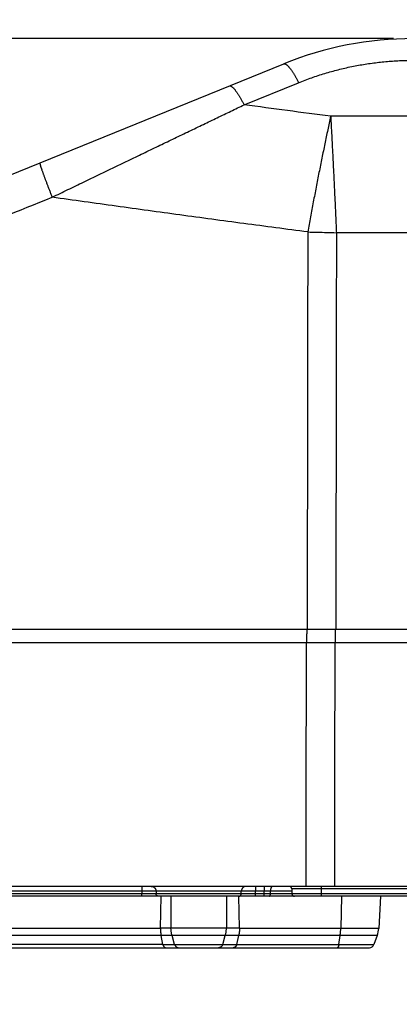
# Model space of a CAD drawing. Extents: x 0 to 3364, y 0 to 2376.
# Tile 49 of 83: x 1050 to 1128, y 1065 to 1265. Entities that reach past the tile are written whole.
import ezdxf

# ---------------------------------------------------------------- set-up
doc = ezdxf.new("R2010")
doc.units = 0
doc.header["$LTSCALE"] = 185.02
doc.layers.get('0').update_dxf_attribs({"linetype": 'CONTINUOUS'})
doc.layers.add('95_ALL_DIM', color=7, linetype='CONTINUOUS')
doc.styles.get("Standard").update_dxf_attribs({"font": 'txt', "width": 0.8})
doc.dimstyles.new('DIMSTYLE_1', dxfattribs={"dimtxt": 12, "dimasz": 6, "dimexe": 0.18, "dimexo": 0.0625, "dimgap": 0.09, "dimtad": 1, "dimdec": 3, "dimtxsty": 'STANDARD', "dimblk": 'OPEN', "dimblk1": 'OPEN', "dimblk2": 'OPEN', "dimcen": 0.09, "dimazin": 3, "dimtp": 0.5, "dimtm": 0.5, "dimtfac": 1, "dimtdec": 3, "dimtofl": 0, "dimtmove": 0, "dimatfit": 3, "dimtolj": 1})
doc.dimstyles.new('DIMSTYLE_6', dxfattribs={"dimtxt": 12, "dimasz": 6, "dimexe": 0.18, "dimexo": 0.0625, "dimgap": 0.09, "dimtad": 1, "dimdec": 3, "dimtxsty": 'STANDARD', "dimblk": 'OPEN', "dimblk1": 'OPEN', "dimblk2": 'OPEN', "dimcen": 0.09, "dimazin": 3, "dimtp": 0.8, "dimtm": 0.8, "dimtfac": 1, "dimtdec": 3, "dimtofl": 0, "dimtmove": 0, "dimatfit": 3, "dimtolj": 1})

# ---------------------------------------------------------------- blocks, each defined once
blk = doc.blocks.new('_OPEN')
at = {"color": 0, "linetype": 'BYBLOCK'}
for p, q in [((0, 0), (-1, 0.233)), ((-1, -0.233), (0, 0)), ((-1, 0), (0, 0))]:
    blk.add_line(p, q, dxfattribs=at)
blk = doc.blocks.new('*D12')
at = {"layer": '95_ALL_DIM', "color": 2, "linetype": 'CONTINUOUS'}
for p, q in [((1126.34, 1261.62), (819.93, 1261.62)), ((823.93, 1261.62), (823.93, 1174.37)), ((823.93, 1087.12), (823.93, 1174.37)), ((915.91, 1087.12), (819.93, 1087.12))]:
    blk.add_line(p, q, dxfattribs=at)
at = {"layer": '95_ALL_DIM', "color": 2, "linetype": 'CONTINUOUS', "xscale": 6, "yscale": 6, "zscale": 6}
for p, rotation in [((823.93, 1261.62), 90), ((823.93, 1087.12), 270)]:
    blk.add_blockref('_OPEN', p, dxfattribs=dict(at, rotation=rotation))
at = {"layer": '95_ALL_DIM', "color": 2, "linetype": 'CONTINUOUS', "width": 0.8}
blk.add_text('174.5', height=12, rotation=90, dxfattribs=at).set_placement((820.93, 1154.85))
blk = doc.blocks.new('*D13')
at = {"layer": '95_ALL_DIM', "color": 2, "linetype": 'CONTINUOUS'}
for p, q in [((956.07, 1087.12), (819.93, 1087.12)), ((823.93, 1087.12), (823.93, 966.62)), ((823.93, 846.12), (823.93, 966.62)), ((1507.68, 846.12), (819.93, 846.12))]:
    blk.add_line(p, q, dxfattribs=at)
at = {"layer": '95_ALL_DIM', "color": 2, "linetype": 'CONTINUOUS', "xscale": 6, "yscale": 6, "zscale": 6}
for p, rotation in [((823.93, 1087.12), 90), ((823.93, 846.12), 270)]:
    blk.add_blockref('_OPEN', p, dxfattribs=dict(at, rotation=rotation))
at = {"layer": '95_ALL_DIM', "color": 2, "linetype": 'CONTINUOUS', "width": 0.8}
blk.add_text('241', height=12, rotation=90, dxfattribs=at).set_placement((820.93, 954.99))
blk = doc.blocks.new('*D19')
at = {"layer": '95_ALL_DIM', "color": 2, "linetype": 'CONTINUOUS'}
for p, q in [((939, 1405.12), (779.93, 1405.12)), ((783.93, 1405.12), (783.93, 1125.62)), ((783.93, 846.12), (783.93, 1125.62)), ((1507.68, 846.12), (779.93, 846.12))]:
    blk.add_line(p, q, dxfattribs=at)
at = {"layer": '95_ALL_DIM', "color": 2, "linetype": 'CONTINUOUS', "xscale": 6, "yscale": 6, "zscale": 6}
for p, rotation in [((783.93, 1405.12), 90), ((783.93, 846.12), 270)]:
    blk.add_blockref('_OPEN', p, dxfattribs=dict(at, rotation=rotation))
at = {"layer": '95_ALL_DIM', "color": 2, "linetype": 'CONTINUOUS', "width": 0.8}
blk.add_text('559', height=12, rotation=90, dxfattribs=at).set_placement((780.93, 1126.11))

msp = doc.modelspace()

# ---------------------------------------------------------------- linework, layer by layer
at = {"color": 7, "linetype": 'CONTINUOUS'}
for p, q in [((919.175, 1181.509), (1104.0295, 1256.4855)), ((1095.9326, 1248.1451), (1107.0364, 1252.6488)), ((1223.7079, 1245.8091), (1113.5559, 1245.8091)), ((1225.1347, 1222.1243), (1114.7226, 1222.1243)), ((909.2456, 1141.4181), (1293.6221, 1141.4181)), ((1114.4572, 1141.4181), (1114.4572, 1138.7598)), ((964.6342, 1138.7598), (1108.6255, 1138.7598)), ((1114.4572, 1138.7598), (1226.5417, 1138.7598)), ((1298.9333, 1089.1181), (903.9345, 1089.1181)), ((1075.0925, 1088.153), (1032.3876, 1088.153)), ((1075.0925, 1089.1181), (1075.0925, 1088.153)), ((1095.3706, 1088.153), (1077.9972, 1088.153)), ((1098.2753, 1089.1181), (1098.2753, 1088.153)), ((1100.0279, 1088.153), (1098.2753, 1088.153)), ((1100.0236, 1087.6007), (1100.0279, 1088.153)), ((1100.0279, 1089.1181), (1100.0279, 1088.153)), ((1101.2907, 1087.6007), (1101.295, 1088.153)), ((1105.6477, 1088.153), (1101.295, 1088.153)), ((1105.6309, 1088.6356), (1105.667, 1087.6007)), ((1137.7369, 1088.6356), (1105.6309, 1088.6356)), ((1111.6839, 1087.1181), (1111.6839, 1089.1181)), ((1195.5547, 1087.1181), (914.4655, 1087.1181)), ((1075.1075, 1087.6007), (1032.3768, 1087.6007)), ((1075.1075, 1087.1181), (1075.1075, 1087.6007)), ((1095.3547, 1087.6007), (1078.0131, 1087.6007)), ((1078.9004, 1080.592), (1079.0249, 1087.1181)), ((1081.0457, 1087.1181), (1081.0457, 1080.592)), ((1092.322, 1087.1181), (1092.322, 1080.592)), ((1094.9848, 1080.592), (1094.8252, 1087.1181)), ((1098.2603, 1087.1181), (1098.2603, 1087.6007)), ((1100.0236, 1087.6007), (1098.2603, 1087.6007)), ((1100.0236, 1087.1181), (1100.0236, 1087.6007)), ((1138.687, 1087.6007), (1101.2907, 1087.6007)), ((1115.737, 1087.1181), (1115.6037, 1080.574)), ((1123.6839, 1087.1181), (1123.3409, 1080.574)), ((1078.9001, 1080.574), (977.8169, 1080.574)), ((1094.9848, 1080.592), (1078.9004, 1080.592)), ((1123.3409, 1080.574), (1094.9852, 1080.574)), ((1079.0268, 1079.1256), (977.6315, 1079.1256)), ((1079.3852, 1077.321), (1079.0306, 1079.1066)), ((1094.8422, 1079.1066), (1079.0306, 1079.1066)), ((1081.7799, 1077.321), (1081.2579, 1079.1066)), ((1091.5879, 1077.321), (1092.1099, 1079.1066)), ((1094.447, 1077.321), (1094.8422, 1079.1066)), ((1123.0462, 1079.1256), (1094.8463, 1079.1256)), ((1115.2275, 1077.2761), (1115.4891, 1079.1256)), ((1123.0462, 1079.1256), (1122.3731, 1077.2761)), ((934.2446, 1076.6181), (1121.4334, 1076.6181)), ((1079.3954, 1077.2761), (977.3248, 1077.2761)), ((1079.3852, 1077.321), (1094.447, 1077.321)), ((1094.4356, 1077.2761), (1122.3731, 1077.2761))]:
    msp.add_line(p, q, dxfattribs=at)
for centre, radius, start, end in [((1130.3395, 1191.6181), 70, 89.999997, 112.077348), ((1105.1312, 1088.6181), 0.5, 2, 90), ((1106.1667, 1087.6181), 0.5, 182, 270), ((1118.3478, 1080.8357), 5, 340, 357), ((1121.4334, 1077.6181), 1, 270, 340)]:
    msp.add_arc(centre, radius, start, end, dxfattribs=at)
for points, knots in [([(1104.0295, 1256.4855), (1104.0497, 1256.4937), (1104.0934, 1256.5055), (1104.1637, 1256.5079), (1104.2391, 1256.4955), (1104.3194, 1256.4687), (1104.4046, 1256.4278), (1104.4948, 1256.3727), (1104.5898, 1256.3037), (1104.6895, 1256.2208), (1104.7936, 1256.1241), (1104.9022, 1256.0139), (1105.0148, 1255.8904), (1105.1314, 1255.7536), (1105.2517, 1255.604), (1105.3754, 1255.4418), (1105.5024, 1255.2673), (1105.6323, 1255.0808), (1105.7649, 1254.8827), (1105.9001, 1254.6733), (1106.0374, 1254.4532), (1106.1767, 1254.2226), (1106.3176, 1253.9821), (1106.46, 1253.7321), (1106.6034, 1253.4731), (1106.7477, 1253.2056), (1106.8926, 1252.9301), (1106.9884, 1252.7434), (1107.0364, 1252.6488)], [0, 0, 0, 0, 0.01298766, 0.0266586, 0.04159793, 0.05824924, 0.0769234, 0.09782805, 0.12109659, 0.14680996, 0.17501166, 0.20571774, 0.23892343, 0.27460766, 0.31273616, 0.35326365, 0.39613542, 0.44128854, 0.48865279, 0.53815137, 0.58970152, 0.643215, 0.69859858, 0.75575437, 0.81458025, 0.87497015, 0.9368144, 1, 1, 1, 1]), ([(1107.0364, 1252.6488), (1107.4749, 1252.8266), (1108.3553, 1253.172), (1109.6862, 1253.6594), (1111.0257, 1254.1154), (1112.3731, 1254.5401), (1113.7277, 1254.9335), (1115.089, 1255.2954), (1116.4564, 1255.6259), (1117.8292, 1255.9249), (1119.207, 1256.1925), (1120.5892, 1256.4286), (1121.9751, 1256.6333), (1123.3643, 1256.8065), (1124.7562, 1256.9482), (1126.1502, 1257.0584), (1127.5459, 1257.1371), (1128.9425, 1257.1843), (1129.8739, 1257.1948), (1130.3395, 1257.1948)], [0, 0, 0, 0, 0.05942542, 0.11874914, 0.17797422, 0.23710418, 0.29614313, 0.35509756, 0.41397513, 0.47278274, 0.53152681, 0.59021366, 0.64884955, 0.70744196, 0.76599992, 0.8245308, 0.88303865, 0.94152721, 1, 1, 1, 1]), ([(1092.9258, 1251.9819), (1092.946, 1251.9901), (1092.9897, 1252.0019), (1093.06, 1252.0042), (1093.1353, 1251.9919), (1093.2156, 1251.9651), (1093.3009, 1251.9241), (1093.3911, 1251.8691), (1093.4861, 1251.8), (1093.5857, 1251.7171), (1093.6899, 1251.6205), (1093.7984, 1251.5103), (1093.9111, 1251.3867), (1094.0277, 1251.25), (1094.1479, 1251.1004), (1094.2717, 1250.9381), (1094.3986, 1250.7636), (1094.5286, 1250.5771), (1094.6612, 1250.379), (1094.7964, 1250.1697), (1094.9337, 1249.9496), (1095.073, 1249.719), (1095.2139, 1249.4785), (1095.3562, 1249.2285), (1095.4997, 1248.9695), (1095.644, 1248.702), (1095.7889, 1248.4265), (1095.8847, 1248.2397), (1095.9326, 1248.1451)], [0, 0, 0, 0, 0.01298766, 0.0266586, 0.04159793, 0.05824924, 0.0769234, 0.09782805, 0.12109659, 0.14680996, 0.17501166, 0.20571774, 0.23892343, 0.27460766, 0.31273616, 0.35326365, 0.39613542, 0.44128854, 0.48865279, 0.53815137, 0.58970152, 0.643215, 0.69859858, 0.75575437, 0.81458025, 0.87497015, 0.9368144, 1, 1, 1, 1]), ([(1056.8596, 1229.3454), (1057.9258, 1229.8593), (1060.0544, 1230.885), (1063.24, 1232.4198), (1066.4087, 1233.9459), (1069.554, 1235.4604), (1072.6699, 1236.9602), (1075.7505, 1238.4427), (1078.7905, 1239.9053), (1081.7847, 1241.3455), (1084.728, 1242.7608), (1087.6159, 1244.1491), (1090.4447, 1245.5087), (1093.2104, 1246.8375), (1095.0328, 1247.7129), (1095.9326, 1248.1451)], [0, 0, 0, 0, 0.08188655, 0.16348173, 0.24465184, 0.32521938, 0.40501168, 0.48390649, 0.56175461, 0.63842091, 0.71378188, 0.78771288, 0.86011806, 0.93093297, 1, 1, 1, 1]), ([(1113.5559, 1245.8091), (1110.6184, 1246.1926), (1104.7432, 1246.9655), (1098.8696, 1247.75), (1095.9326, 1248.1451)], [0, 0, 0, 0, 0.49992054, 1, 1, 1, 1]), ([(1113.5559, 1245.8091), (1113.4556, 1245.3504), (1113.2549, 1244.4273), (1112.9558, 1243.0339), (1112.657, 1241.6244), (1112.3588, 1240.1998), (1112.0612, 1238.7608), (1111.7646, 1237.3087), (1111.4692, 1235.8442), (1111.175, 1234.3684), (1110.8824, 1232.8823), (1110.5915, 1231.3869), (1110.3025, 1229.8832), (1110.0156, 1228.3722), (1109.7311, 1226.855), (1109.449, 1225.3325), (1109.1696, 1223.8057), (1108.9854, 1222.7864), (1108.8938, 1222.2762)], [0, 0, 0, 0, 0.05871612, 0.11812854, 0.17819481, 0.23887907, 0.30013577, 0.3619288, 0.42421275, 0.48694922, 0.55009431, 0.61360648, 0.67744408, 0.74156233, 0.80592171, 0.87047503, 0.93518306, 1, 1, 1, 1]), ([(1113.5559, 1245.8091), (1113.5809, 1245.3465), (1113.631, 1244.4156), (1113.7056, 1243.0111), (1113.7801, 1241.5908), (1113.8544, 1240.1556), (1113.9285, 1238.7065), (1114.0024, 1237.2443), (1114.0761, 1235.7701), (1114.1493, 1234.2849), (1114.2222, 1232.7895), (1114.2947, 1231.2851), (1114.3667, 1229.7726), (1114.4382, 1228.2529), (1114.509, 1226.7272), (1114.5793, 1225.1964), (1114.6489, 1223.6615), (1114.6948, 1222.637), (1114.7176, 1222.1242)], [0, 0, 0, 0, 0.05861482, 0.11793739, 0.1779256, 0.23854409, 0.29974772, 0.36150077, 0.42375842, 0.48648254, 0.54962988, 0.61315922, 0.67702944, 0.74119624, 0.80562039, 0.87025553, 0.93506233, 1, 1, 1, 1]), ([(1054.361, 1236.3401), (1054.3563, 1236.3382), (1054.3483, 1236.325), (1054.3464, 1236.2986), (1054.3481, 1236.2592), (1054.3557, 1236.2069), (1054.3683, 1236.1412), (1054.3864, 1236.0623), (1054.4099, 1235.9703), (1054.4388, 1235.8654), (1054.473, 1235.7479), (1054.5125, 1235.6178), (1054.5572, 1235.4754), (1054.6071, 1235.3211), (1054.662, 1235.155), (1054.7219, 1234.9775), (1054.7866, 1234.7889), (1054.856, 1234.5896), (1054.93, 1234.3799), (1055.0085, 1234.1602), (1055.0913, 1233.9309), (1055.1783, 1233.6925), (1055.2693, 1233.4453), (1055.3641, 1233.1898), (1055.4627, 1232.9266), (1055.5646, 1232.656), (1055.6699, 1232.3785), (1055.7784, 1232.0948), (1055.8897, 1231.8052), (1056.0037, 1231.5103), (1056.1202, 1231.2107), (1056.239, 1230.907), (1056.3599, 1230.5996), (1056.4826, 1230.2891), (1056.607, 1229.9762), (1056.7327, 1229.6613), (1056.8172, 1229.4509), (1056.8596, 1229.3454)], [0, 0, 0, 0, 0.00205837, 0.00551766, 0.01074924, 0.01784378, 0.0268264, 0.03769895, 0.05045166, 0.06506741, 0.08152355, 0.09979281, 0.11984381, 0.14164138, 0.16514682, 0.19031805, 0.21710972, 0.24547342, 0.27535772, 0.30670834, 0.33946824, 0.37357776, 0.40897471, 0.44559452, 0.48337034, 0.52223319, 0.56211207, 0.6029341, 0.64462467, 0.68710756, 0.73030508, 0.77413824, 0.81852687, 0.86338978, 0.90864489, 0.95420941, 1, 1, 1, 1]), ([(1016.3607, 1212.9323), (1023.1102, 1215.6677), (1036.6098, 1221.1387), (1050.1095, 1226.6098), (1056.8596, 1229.3454)], [0, 0, 0, 0, 0.49997711, 1, 1, 1, 1]), ([(1108.8888, 1222.2768), (1104.5528, 1222.8406), (1095.8804, 1223.981), (1082.8737, 1225.7291), (1069.8658, 1227.5153), (1061.1951, 1228.7312), (1056.8596, 1229.3454)], [0, 0, 0, 0, 0.24982132, 0.4997588, 0.74981694, 1, 1, 1, 1]), ([(1108.8888, 1222.2768), (1108.8752, 1213.2919), (1108.8479, 1195.3226), (1108.8071, 1168.3697), (1108.7798, 1150.4018), (1108.7662, 1141.4181)], [0, 0, 0, 0, 0.33335692, 0.66669025, 1, 1, 1, 1]), ([(1108.8888, 1222.2768), (1108.8899, 1222.2766), (1108.8916, 1222.2773), (1108.8929, 1222.2762), (1108.8932, 1222.2758)], [0, 0, 0, 0, 0.73965305, 1, 1, 1, 1]), ([(1108.8938, 1222.2762), (1109.5405, 1222.2603), (1110.8344, 1222.2278), (1112.7756, 1222.1772), (1114.0702, 1222.1421), (1114.7176, 1222.1242)], [0, 0, 0, 0, 0.33311462, 0.66648976, 1, 1, 1, 1]), ([(1114.7226, 1222.1243), (1114.7088, 1213.1563), (1114.6813, 1195.221), (1114.6401, 1168.3189), (1114.6127, 1150.3848), (1114.5989, 1141.4181)], [0, 0, 0, 0, 0.33335688, 0.66669021, 1, 1, 1, 1]), ([(1108.7888, 1141.4181), (1108.7854, 1141.4181), (1108.7772, 1141.4129), (1108.7689, 1141.3983), (1108.76, 1141.3758), (1108.7513, 1141.3448), (1108.7426, 1141.3052), (1108.7339, 1141.2572), (1108.7255, 1141.2008), (1108.7171, 1141.1363), (1108.709, 1141.0637), (1108.7012, 1140.9835), (1108.6936, 1140.8957), (1108.6863, 1140.8007), (1108.6793, 1140.6988), (1108.6726, 1140.5903), (1108.6664, 1140.4756), (1108.6605, 1140.355), (1108.655, 1140.2288), (1108.6499, 1140.0976), (1108.6453, 1139.9617), (1108.6411, 1139.8215), (1108.6374, 1139.6775), (1108.6342, 1139.5301), (1108.6314, 1139.3799), (1108.6292, 1139.2272), (1108.6274, 1139.0726), (1108.6262, 1138.9166), (1108.6257, 1138.8122), (1108.6255, 1138.7598)], [0, 0, 0, 0, 0.00381737, 0.00985402, 0.01879281, 0.03080964, 0.0459467, 0.06419522, 0.08551942, 0.10986543, 0.13716525, 0.16733885, 0.20029537, 0.23593404, 0.2741448, 0.31480891, 0.35779942, 0.40298174, 0.4502141, 0.49934804, 0.55022895, 0.60269656, 0.6565855, 0.71172582, 0.76794354, 0.82506123, 0.88289857, 0.94127294, 1, 1, 1, 1]), ([(1108.5528, 1089.1181), (1108.5609, 1094.6336), (1108.577, 1105.6649), (1108.6013, 1122.2121), (1108.6175, 1133.2438), (1108.6255, 1138.7598)], [0, 0, 0, 0, 0.33331937, 0.6666527, 1, 1, 1, 1]), ([(1108.6255, 1138.7598), (1109.2731, 1138.7598), (1110.5687, 1138.7598), (1112.5126, 1138.7598), (1113.8089, 1138.7598), (1114.4572, 1138.7598)], [0, 0, 0, 0, 0.33313652, 0.66648425, 1, 1, 1, 1]), ([(1114.3837, 1089.1181), (1114.3919, 1094.6336), (1114.4082, 1105.6649), (1114.4327, 1122.2121), (1114.449, 1133.2438), (1114.4572, 1138.7598)], [0, 0, 0, 0, 0.33331937, 0.6666527, 1, 1, 1, 1]), ([(1077.9972, 1088.153), (1077.9821, 1088.1536), (1077.949, 1088.1546), (1077.8951, 1088.1559), (1077.8327, 1088.1571), (1077.7621, 1088.1582), (1077.6834, 1088.1591), (1077.5968, 1088.16), (1077.5027, 1088.1607), (1077.4013, 1088.1613), (1077.2929, 1088.1617), (1077.1778, 1088.1621), (1077.0565, 1088.1623), (1076.9292, 1088.1623), (1076.7963, 1088.1622), (1076.6583, 1088.162), (1076.5156, 1088.1617), (1076.3686, 1088.1612), (1076.2176, 1088.1606), (1076.0633, 1088.1599), (1075.9061, 1088.1591), (1075.7463, 1088.1581), (1075.5846, 1088.157), (1075.4214, 1088.1558), (1075.2572, 1088.1545), (1075.1475, 1088.1535), (1075.0925, 1088.153)], [0, 0, 0, 0, 0.01560203, 0.03417849, 0.05567388, 0.08002331, 0.10715337, 0.13698222, 0.16941976, 0.20436805, 0.24172161, 0.28136769, 0.32318663, 0.36705224, 0.41283218, 0.46038831, 0.50957718, 0.56025038, 0.61225503, 0.66543425, 0.71962756, 0.77467137, 0.83039958, 0.88664406, 0.94323446, 1, 1, 1, 1]), ([(1075.0925, 1088.153), (1075.095, 1088.061), (1075.1, 1087.8769), (1075.105, 1087.6928), (1075.1075, 1087.6007)], [0, 0, 0, 0, 0.49986566, 1, 1, 1, 1]), ([(1077.0289, 1089.1181), (1077.0537, 1089.1181), (1077.1034, 1089.1162), (1077.1773, 1089.1073), (1077.2504, 1089.0927), (1077.3222, 1089.0722), (1077.3923, 1089.0462), (1077.4602, 1089.0147), (1077.5256, 1088.9779), (1077.588, 1088.936), (1077.6472, 1088.8893), (1077.7027, 1088.8381), (1077.7542, 1088.7826), (1077.8015, 1088.7232), (1077.8441, 1088.6603), (1077.882, 1088.5941), (1077.9149, 1088.5252), (1077.9425, 1088.4539), (1077.9648, 1088.3805), (1077.9815, 1088.3057), (1077.9927, 1088.2297), (1077.9963, 1088.1786), (1077.9972, 1088.153)], [0, 0, 0, 0, 0.04922504, 0.09846897, 0.14775022, 0.19708628, 0.24649331, 0.29598574, 0.34557591, 0.39527379, 0.44508676, 0.49501947, 0.5450737, 0.59524837, 0.6455396, 0.69594079, 0.7464428, 0.79703418, 0.84770145, 0.8984294, 0.94920144, 1, 1, 1, 1]), ([(1077.9972, 1088.153), (1077.9998, 1088.061), (1078.0051, 1087.8769), (1078.0104, 1087.6928), (1078.0131, 1087.6007)], [0, 0, 0, 0, 0.49986552, 1, 1, 1, 1]), ([(1095.3547, 1087.6007), (1095.3573, 1087.6928), (1095.3626, 1087.8769), (1095.368, 1088.061), (1095.3706, 1088.153)], [0, 0, 0, 0, 0.50013448, 1, 1, 1, 1]), ([(1096.3388, 1089.1181), (1096.314, 1089.1181), (1096.2644, 1089.1162), (1096.1904, 1089.1073), (1096.1173, 1089.0927), (1096.0455, 1089.0722), (1095.9755, 1089.0462), (1095.9076, 1089.0147), (1095.8422, 1088.9779), (1095.7798, 1088.936), (1095.7206, 1088.8893), (1095.6651, 1088.8381), (1095.6136, 1088.7826), (1095.5663, 1088.7232), (1095.5236, 1088.6603), (1095.4857, 1088.5941), (1095.4529, 1088.5252), (1095.4252, 1088.4539), (1095.403, 1088.3805), (1095.3862, 1088.3057), (1095.3751, 1088.2297), (1095.3715, 1088.1786), (1095.3706, 1088.153)], [0, 0, 0, 0, 0.04922504, 0.09846898, 0.14775022, 0.19708628, 0.24649332, 0.29598575, 0.34557592, 0.3952738, 0.44508677, 0.49501948, 0.54507371, 0.59524838, 0.64553961, 0.6959408, 0.74644281, 0.79703419, 0.84770146, 0.8984294, 0.94920144, 1, 1, 1, 1]), ([(1098.2753, 1088.153), (1098.2203, 1088.1535), (1098.1106, 1088.1545), (1097.9464, 1088.1558), (1097.7832, 1088.157), (1097.6214, 1088.1581), (1097.4617, 1088.1591), (1097.3045, 1088.1599), (1097.1501, 1088.1606), (1096.9992, 1088.1612), (1096.8522, 1088.1617), (1096.7094, 1088.162), (1096.5714, 1088.1622), (1096.4386, 1088.1623), (1096.3113, 1088.1623), (1096.1899, 1088.1621), (1096.0749, 1088.1617), (1095.9665, 1088.1613), (1095.8651, 1088.1607), (1095.771, 1088.16), (1095.6844, 1088.1591), (1095.6057, 1088.1582), (1095.535, 1088.1571), (1095.4727, 1088.1559), (1095.4188, 1088.1546), (1095.3857, 1088.1536), (1095.3706, 1088.153)], [0, 0, 0, 0, 0.05676554, 0.11335594, 0.16960042, 0.22532863, 0.28037244, 0.33456575, 0.38774497, 0.43974962, 0.49042282, 0.53961169, 0.58716782, 0.63294776, 0.67681337, 0.71863231, 0.75827839, 0.79563195, 0.83058024, 0.86301778, 0.89284663, 0.91997669, 0.94432612, 0.96582151, 0.98439797, 1, 1, 1, 1]), ([(1098.2603, 1087.6007), (1098.2628, 1087.6928), (1098.2678, 1087.8769), (1098.2728, 1088.061), (1098.2753, 1088.153)], [0, 0, 0, 0, 0.50013434, 1, 1, 1, 1]), ([(1101.295, 1088.153), (1101.2506, 1088.1532), (1101.161, 1088.1534), (1101.0253, 1088.1536), (1100.8872, 1088.1538), (1100.747, 1088.1539), (1100.6052, 1088.1539), (1100.462, 1088.1538), (1100.3177, 1088.1536), (1100.1729, 1088.1534), (1100.0762, 1088.1531), (1100.0279, 1088.153)], [0, 0, 0, 0, 0.10493638, 0.21216174, 0.32131055, 0.43201712, 0.54400753, 0.65712545, 0.77108932, 0.8855133, 1, 1, 1, 1]), ([(1101.7173, 1089.1181), (1101.7065, 1089.1181), (1101.6844, 1089.1161), (1101.6518, 1089.107), (1101.6197, 1089.0921), (1101.5883, 1089.0714), (1101.5577, 1089.0451), (1101.5281, 1089.0135), (1101.4997, 1088.9765), (1101.4726, 1088.9346), (1101.4469, 1088.8879), (1101.4228, 1088.8367), (1101.4004, 1088.7813), (1101.3799, 1088.722), (1101.3614, 1088.6591), (1101.3449, 1088.5931), (1101.3307, 1088.5243), (1101.3187, 1088.4531), (1101.309, 1088.3799), (1101.3017, 1088.3052), (1101.2969, 1088.2294), (1101.2953, 1088.1786), (1101.295, 1088.153)], [0, 0, 0, 0, 0.02884574, 0.05845466, 0.08951683, 0.12260028, 0.1581334, 0.19641088, 0.2376108, 0.28181419, 0.32902271, 0.37917328, 0.43214971, 0.48779188, 0.54590306, 0.6062559, 0.66859743, 0.73265341, 0.79813216, 0.86472817, 0.93212529, 1, 1, 1, 1]), ([(1078.0131, 1087.6007), (1077.9988, 1087.6004), (1077.9674, 1087.5999), (1077.9164, 1087.5993), (1077.8575, 1087.5987), (1077.7908, 1087.5982), (1077.7167, 1087.5977), (1077.6354, 1087.5973), (1077.5469, 1087.5969), (1077.4517, 1087.5966), (1077.3498, 1087.5964), (1077.2418, 1087.5962), (1077.1277, 1087.5961), (1077.008, 1087.596), (1076.883, 1087.596), (1076.7531, 1087.5961), (1076.6185, 1087.5962), (1076.4797, 1087.5964), (1076.3371, 1087.5966), (1076.191, 1087.597), (1076.0419, 1087.5973), (1075.8901, 1087.5977), (1075.7362, 1087.5982), (1075.5804, 1087.5987), (1075.4233, 1087.5993), (1075.2655, 1087.6), (1075.1602, 1087.6004), (1075.1075, 1087.6007)], [0, 0, 0, 0, 0.01479733, 0.03237499, 0.05267917, 0.07563739, 0.10116498, 0.12919344, 0.15965958, 0.19247947, 0.22755387, 0.26478341, 0.30406732, 0.34529739, 0.38835799, 0.43312837, 0.47948285, 0.5272937, 0.57643224, 0.62676026, 0.67812492, 0.73038274, 0.78341807, 0.83709738, 0.89122691, 0.94559833, 1, 1, 1, 1]), ([(1078.4974, 1087.1181), (1078.4828, 1087.1181), (1078.4536, 1087.1195), (1078.4101, 1087.1256), (1078.3674, 1087.1357), (1078.3258, 1087.1498), (1078.2855, 1087.1677), (1078.247, 1087.1893), (1078.2105, 1087.2143), (1078.1764, 1087.2427), (1078.1448, 1087.2741), (1078.1162, 1087.3083), (1078.0907, 1087.3451), (1078.0684, 1087.384), (1078.0497, 1087.4249), (1078.0347, 1087.4674), (1078.0234, 1087.511), (1078.0159, 1087.5556), (1078.0136, 1087.5856), (1078.0131, 1087.6007)], [0, 0, 0, 0, 0.05792213, 0.11587464, 0.17388687, 0.23198615, 0.29019684, 0.34853955, 0.40703046, 0.46568084, 0.52449668, 0.58347856, 0.64262168, 0.70191604, 0.76134681, 0.82089484, 0.88053727, 0.94024831, 1, 1, 1, 1]), ([(1094.8704, 1087.1181), (1094.885, 1087.1181), (1094.9142, 1087.1195), (1094.9576, 1087.1256), (1095.0004, 1087.1357), (1095.042, 1087.1498), (1095.0823, 1087.1677), (1095.1208, 1087.1893), (1095.1573, 1087.2143), (1095.1914, 1087.2427), (1095.2229, 1087.2741), (1095.2516, 1087.3083), (1095.2771, 1087.3451), (1095.2993, 1087.384), (1095.3181, 1087.4249), (1095.3331, 1087.4674), (1095.3444, 1087.511), (1095.3518, 1087.5556), (1095.3542, 1087.5856), (1095.3547, 1087.6007)], [0, 0, 0, 0, 0.05792212, 0.11587463, 0.17388686, 0.23198614, 0.29019682, 0.34853953, 0.40703044, 0.46568082, 0.52449666, 0.58347854, 0.64262166, 0.70191602, 0.7613468, 0.82089483, 0.88053727, 0.94024831, 1, 1, 1, 1]), ([(1098.2603, 1087.6007), (1098.2076, 1087.6004), (1098.1023, 1087.6), (1097.9445, 1087.5993), (1097.7874, 1087.5987), (1097.6316, 1087.5982), (1097.4777, 1087.5977), (1097.3259, 1087.5973), (1097.1768, 1087.597), (1097.0307, 1087.5966), (1096.8881, 1087.5964), (1096.7493, 1087.5962), (1096.6147, 1087.5961), (1096.4848, 1087.596), (1096.3598, 1087.596), (1096.2401, 1087.5961), (1096.126, 1087.5962), (1096.0179, 1087.5964), (1095.9161, 1087.5966), (1095.8209, 1087.5969), (1095.7324, 1087.5973), (1095.651, 1087.5977), (1095.5769, 1087.5982), (1095.5103, 1087.5987), (1095.4514, 1087.5993), (1095.4004, 1087.5999), (1095.369, 1087.6004), (1095.3547, 1087.6007)], [0, 0, 0, 0, 0.05440167, 0.10877309, 0.16290262, 0.21658193, 0.26961726, 0.32187508, 0.37323974, 0.42356776, 0.4727063, 0.52051715, 0.56687163, 0.61164201, 0.65470261, 0.69593268, 0.7352166, 0.77244613, 0.80752053, 0.84034042, 0.87080656, 0.89883502, 0.92436261, 0.94732083, 0.96762501, 0.98520267, 1, 1, 1, 1]), ([(1101.2907, 1087.6007), (1101.2407, 1087.6006), (1101.1396, 1087.6005), (1100.9864, 1087.6003), (1100.8303, 1087.6003), (1100.6719, 1087.6002), (1100.5115, 1087.6003), (1100.3497, 1087.6004), (1100.1869, 1087.6005), (1100.0781, 1087.6006), (1100.0236, 1087.6007)], [0, 0, 0, 0, 0.11839543, 0.23941293, 0.3626906, 0.4878624, 0.61455701, 0.74239864, 0.87100773, 1, 1, 1, 1]), ([(1101.0795, 1087.1181), (1101.0859, 1087.1181), (1101.0989, 1087.1195), (1101.1181, 1087.1259), (1101.1369, 1087.1362), (1101.1551, 1087.1505), (1101.1726, 1087.1685), (1101.1893, 1087.1902), (1101.2052, 1087.2153), (1101.2199, 1087.2437), (1101.2336, 1087.275), (1101.246, 1087.3092), (1101.2571, 1087.3459), (1101.2667, 1087.3847), (1101.2748, 1087.4255), (1101.2813, 1087.4678), (1101.2862, 1087.5114), (1101.2894, 1087.5558), (1101.2905, 1087.5857), (1101.2907, 1087.6007)], [0, 0, 0, 0, 0.03398006, 0.06919289, 0.10671308, 0.14736579, 0.1917122, 0.24007982, 0.29260573, 0.34927649, 0.40996012, 0.47443041, 0.54238549, 0.6134622, 0.68724773, 0.76328938, 0.84110312, 0.92018131, 1, 1, 1, 1]), ([(1078.9001, 1080.574), (1078.8991, 1080.5045), (1078.899, 1080.3655), (1078.9049, 1080.1572), (1078.9169, 1079.9493), (1078.935, 1079.742), (1078.9591, 1079.5354), (1078.9894, 1079.3298), (1079.0137, 1079.1935), (1079.0268, 1079.1256)], [0, 0, 0, 0, 0.14317862, 0.28623839, 0.42915786, 0.57205318, 0.71478725, 0.85746502, 1, 1, 1, 1]), ([(1078.9001, 1080.574), (1078.9002, 1080.576), (1078.9002, 1080.58), (1078.9003, 1080.586), (1078.9004, 1080.59), (1078.9004, 1080.592)], [0, 0, 0, 0, 0.33331529, 0.66664857, 1, 1, 1, 1]), ([(1081.2579, 1079.1066), (1081.2345, 1079.1867), (1081.1914, 1079.348), (1081.1384, 1079.593), (1081.0971, 1079.8406), (1081.0675, 1080.09), (1081.0497, 1080.3407), (1081.0457, 1080.5083), (1081.0457, 1080.592)], [0, 0, 0, 0, 0.16622665, 0.33269062, 0.49934712, 0.6661496, 0.83305017, 1, 1, 1, 1]), ([(1092.1099, 1079.1066), (1092.1333, 1079.1867), (1092.1763, 1079.348), (1092.2293, 1079.593), (1092.2707, 1079.8406), (1092.3003, 1080.09), (1092.3181, 1080.3407), (1092.322, 1080.5083), (1092.322, 1080.592)], [0, 0, 0, 0, 0.16622665, 0.33269062, 0.49934712, 0.6661496, 0.83305017, 1, 1, 1, 1]), ([(1094.9852, 1080.574), (1094.9868, 1080.4924), (1094.9869, 1080.3294), (1094.9777, 1080.0853), (1094.9591, 1079.8424), (1094.9312, 1079.6012), (1094.8941, 1079.3621), (1094.8633, 1079.2041), (1094.8463, 1079.1256)], [0, 0, 0, 0, 0.16785112, 0.33533753, 0.5023757, 0.66889242, 0.83479395, 1, 1, 1, 1]), ([(1094.9852, 1080.574), (1094.9852, 1080.576), (1094.9851, 1080.58), (1094.985, 1080.586), (1094.9849, 1080.59), (1094.9848, 1080.592)], [0, 0, 0, 0, 0.33328921, 0.66662228, 1, 1, 1, 1]), ([(1115.4891, 1079.1256), (1115.5002, 1079.2036), (1115.5207, 1079.3608), (1115.5467, 1079.5986), (1115.5682, 1079.8394), (1115.585, 1080.0827), (1115.5971, 1080.3278), (1115.602, 1080.4918), (1115.6037, 1080.574)], [0, 0, 0, 0, 0.16256322, 0.32721819, 0.49363158, 0.66146362, 0.83036936, 1, 1, 1, 1]), ([(1079.0268, 1079.1256), (1079.0273, 1079.1235), (1079.0281, 1079.1192), (1079.0293, 1079.1129), (1079.0301, 1079.1087), (1079.0306, 1079.1066)], [0, 0, 0, 0, 0.33343509, 0.66676833, 1, 1, 1, 1]), ([(1094.8463, 1079.1256), (1094.8459, 1079.1235), (1094.845, 1079.1192), (1094.8436, 1079.1129), (1094.8427, 1079.1087), (1094.8422, 1079.1066)], [0, 0, 0, 0, 0.33345295, 0.66678589, 1, 1, 1, 1]), ([(1079.3954, 1077.2761), (1079.3941, 1077.281), (1079.3917, 1077.291), (1079.3883, 1077.306), (1079.3862, 1077.316), (1079.3852, 1077.321)], [0, 0, 0, 0, 0.33218081, 0.66550034, 1, 1, 1, 1]), ([(1079.3954, 1077.2761), (1079.4018, 1077.2511), (1079.4158, 1077.2023), (1079.4407, 1077.1319), (1079.4689, 1077.0657), (1079.5, 1077.0039), (1079.5337, 1076.9465), (1079.5698, 1076.8937), (1079.6079, 1076.8455), (1079.6478, 1076.8019), (1079.6893, 1076.763), (1079.7322, 1076.7286), (1079.7762, 1076.699), (1079.8211, 1076.6739), (1079.8669, 1076.6535), (1079.9131, 1076.6376), (1079.9598, 1076.6263), (1080.0065, 1076.6196), (1080.0378, 1076.6181), (1080.0534, 1076.6181)], [0, 0, 0, 0, 0.07745357, 0.15213033, 0.22401852, 0.29314863, 0.35958554, 0.42342183, 0.4847745, 0.54378053, 0.60059522, 0.65539113, 0.70835713, 0.75969734, 0.80962962, 0.85838441, 0.90620104, 0.95332433, 1, 1, 1, 1]), ([(1081.7799, 1077.321), (1081.7878, 1077.2942), (1081.8056, 1077.2411), (1081.8387, 1077.1641), (1081.8777, 1077.0903), (1081.9225, 1077.0203), (1081.9727, 1076.9546), (1082.0279, 1076.8936), (1082.0877, 1076.8378), (1082.1518, 1076.7876), (1082.2197, 1076.7433), (1082.2908, 1076.7053), (1082.3647, 1076.6738), (1082.4408, 1076.649), (1082.5187, 1076.6312), (1082.5976, 1076.6205), (1082.6507, 1076.6181), (1082.6772, 1076.6181)], [0, 0, 0, 0, 0.06873928, 0.1372378, 0.20545634, 0.27336324, 0.34093536, 0.40815886, 0.47502973, 0.54155403, 0.60774791, 0.67363726, 0.7392571, 0.8046506, 0.8698679, 0.93496458, 1, 1, 1, 1]), ([(1091.5879, 1077.321), (1091.58, 1077.2942), (1091.5622, 1077.2411), (1091.5291, 1077.1641), (1091.4901, 1077.0903), (1091.4453, 1077.0203), (1091.3951, 1076.9546), (1091.3399, 1076.8936), (1091.2801, 1076.8378), (1091.216, 1076.7876), (1091.1481, 1076.7433), (1091.077, 1076.7053), (1091.0031, 1076.6738), (1090.927, 1076.649), (1090.8491, 1076.6312), (1090.7701, 1076.6205), (1090.7171, 1076.6181), (1090.6906, 1076.6181)], [0, 0, 0, 0, 0.06873928, 0.1372378, 0.20545634, 0.27336324, 0.34093536, 0.40815886, 0.47502973, 0.54155403, 0.60774791, 0.67363726, 0.7392571, 0.8046506, 0.8698679, 0.93496458, 1, 1, 1, 1]), ([(1094.4356, 1077.2761), (1094.4292, 1077.2539), (1094.4152, 1077.2102), (1094.3906, 1077.1466), (1094.3627, 1077.0858), (1094.3318, 1077.028), (1094.2979, 1076.9734), (1094.2614, 1076.9223), (1094.2224, 1076.8747), (1094.1812, 1076.8308), (1094.1379, 1076.7908), (1094.0929, 1076.7548), (1094.0462, 1076.7228), (1093.9982, 1076.695), (1093.9489, 1076.6713), (1093.8988, 1076.6519), (1093.8479, 1076.6368), (1093.7964, 1076.626), (1093.7447, 1076.6196), (1093.71, 1076.6181), (1093.6928, 1076.6181)], [0, 0, 0, 0, 0.06520549, 0.12924226, 0.19205937, 0.25362066, 0.31390534, 0.37290834, 0.43064049, 0.48712854, 0.54241513, 0.59655838, 0.64963145, 0.70172177, 0.75293003, 0.80336888, 0.85316122, 0.90243833, 0.95133759, 1, 1, 1, 1]), ([(1094.4356, 1077.2761), (1094.437, 1077.281), (1094.4398, 1077.291), (1094.4436, 1077.3059), (1094.4459, 1077.316), (1094.447, 1077.321)], [0, 0, 0, 0, 0.33219356, 0.66547077, 1, 1, 1, 1]), ([(1115.2275, 1077.2761), (1115.2237, 1077.2492), (1115.2152, 1077.1963), (1115.1996, 1077.119), (1115.1815, 1077.0455), (1115.161, 1076.9764), (1115.1382, 1076.9121), (1115.1133, 1076.8532), (1115.0866, 1076.8), (1115.0581, 1076.7529), (1115.0281, 1076.7124), (1114.9969, 1076.6787), (1114.9644, 1076.652), (1114.931, 1076.6326), (1114.8969, 1076.6208), (1114.8736, 1076.6181), (1114.8622, 1076.6181)], [0, 0, 0, 0, 0.10195015, 0.20054579, 0.29520605, 0.38540213, 0.47066927, 0.55062109, 0.62496787, 0.69354056, 0.75632335, 0.81349803, 0.8655024, 0.91309818, 0.9574265, 1, 1, 1, 1])]:
    msp.add_open_spline(points, degree=3, knots=knots, dxfattribs=at)
msp.add_open_spline([(1114.7176, 1222.1242), (1114.7192, 1222.1245), (1114.7209, 1222.1243), (1114.7226, 1222.1243)], degree=3, dxfattribs=at)

# ---------------------------------------------------------------- dimensions: what is measured, and where the dimension line sits
at = {"layer": '95_ALL_DIM', "color": 2, "linetype": 'CONTINUOUS'}
for base, p1, p2, dimstyle, picture, middle in [((783.9345, 846.1181), (938.9989, 1405.1181), (1507.6839, 846.1181), 'DIMSTYLE_6', '*D19', (774.9345, 1140.5114)), ((823.9345, 1087.1181), (1126.3395, 1261.6181), (915.9127, 1087.1181), 'DIMSTYLE_1', '*D12', (814.9345, 1178.8475)), ((823.9345, 846.1181), (956.073, 1087.1181), (1507.6839, 846.1181), 'DIMSTYLE_1', '*D13', (814.9345, 969.385))]:
    dim = msp.add_linear_dim(base=base, p1=p1, p2=p2, angle=270, dimstyle=dimstyle, dxfattribs=at)
    dim.commit()
    dim.dimension.update_dxf_attribs({"geometry": picture, "text_midpoint": middle, "dimtype": 160})

doc.saveas('drawing.dxf')
